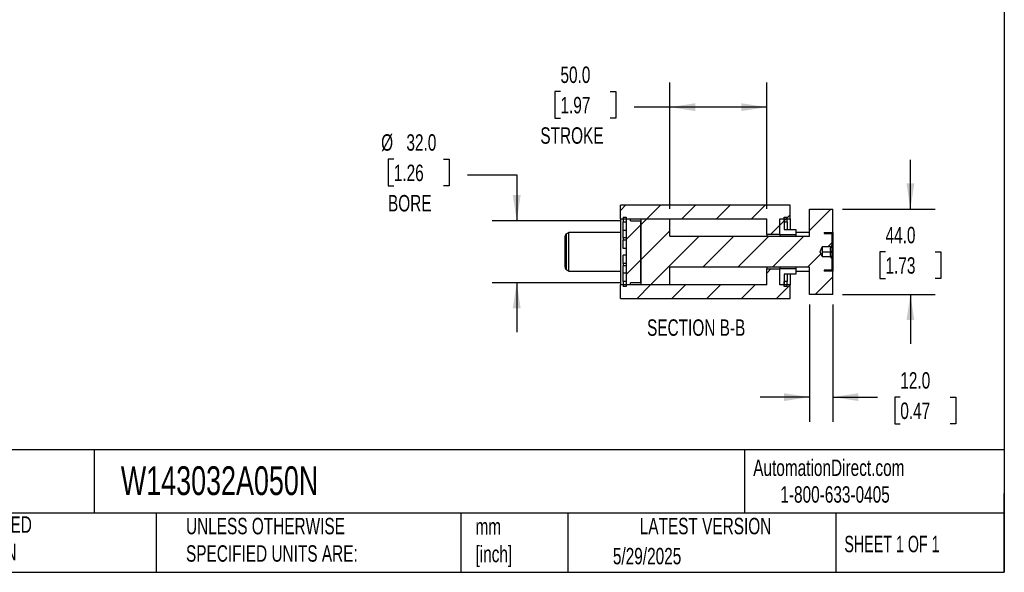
# Model space of a CAD drawing. Header units: millimetres. Extents: x 25 to 1092, y 25 to 838.
# Tile 3 of 5: x 585 to 1092, y 25 to 310. Entities that reach past the tile are written whole.
import ezdxf

# ---------------------------------------------------------------- set-up
doc = ezdxf.new("R2010")
doc.units = ezdxf.units.MM
doc.header["$LTSCALE"] = 4
doc.linetypes.add('SLD-Solid', pattern=[0])
doc.layers.add('DIMENSIONS', color=140, linetype='SLD-Solid', lineweight=25)
doc.layers.add('TEXT', color=140, linetype='SLD-Solid', lineweight=25)
doc.layers.add('HATCH', color=6, linetype='SLD-Solid')
doc.styles.add('SLDTEXTSTYLE0', font='TXT', dxfattribs={"width": 0.7})
doc.styles.add('SLDTEXTSTYLE1', font='TXT', dxfattribs={"width": 0.65})
doc.dimstyles.new('SLDDIMSTYLE1', dxfattribs={"dimtxt": 8.632031, "dimasz": 13.208, "dimexe": 0, "dimexo": 0.0625, "dimgap": 2.158008, "dimtad": 0, "dimtih": 1, "dimtoh": 1, "dimrnd": 1e-09, "dimzin": 4, "dimdsep": 46, "dimtxsty": 'SLDTEXTSTYLE0', "dimsah": 1, "dimcen": 0.09, "dimadec": 0, "dimazin": 1, "dimtfac": 1, "dimtmove": 0, "dimatfit": 0, "dimfxl": 0, "dimfrac": 2, "dimtolj": 1, "dimtzin": 12, "dimarcsym": 0})
doc.dimstyles.new('SLDDIMSTYLE5', dxfattribs={"dimtxt": 8.632031, "dimasz": 13.208, "dimexe": 0, "dimexo": 0.0625, "dimgap": 2.158008, "dimtad": 0, "dimtih": 1, "dimtoh": 1, "dimrnd": 1e-09, "dimzin": 4, "dimdsep": 46, "dimtxsty": 'SLDTEXTSTYLE0', "dimsah": 1, "dimcen": 0.09, "dimadec": 0, "dimazin": 1, "dimtfac": 1, "dimtofl": 0, "dimtmove": 0, "dimatfit": 3, "dimfxl": 0, "dimfrac": 2, "dimtolj": 1, "dimtzin": 12, "dimarcsym": 0})

# ---------------------------------------------------------------- blocks, each defined once
blk = doc.blocks.new('_D_36')
at = {"layer": 'DIMENSIONS'}
for p, q in [((777.52, 238.25), (774.62, 238.25)), ((774.62, 238.25), (774.62, 224.53)), ((803.17, 238.25), (806.07, 238.25)), ((806.07, 238.25), (806.07, 224.53)), ((815.49, 230.17), (840.89, 230.17)), ((840.89, 230.17), (840.89, 206.53)), ((774.62, 224.53), (777.52, 224.53)), ((806.07, 224.53), (803.17, 224.53)), ((894.47, 206.53), (828.19, 206.53)), ((894.47, 174.53), (828.19, 174.53)), ((840.89, 174.53), (840.89, 149.13))]:
    blk.add_line(p, q, dxfattribs=at)
for points in [[(840.89, 206.53), (842.92, 219.74), (838.85, 219.74)], [(840.89, 174.53), (838.85, 161.32), (842.92, 161.32)]]:
    blk.add_solid(points, dxfattribs=at)
at = {"layer": 'DIMENSIONS', "char_height": 8.467, "attachment_point": 1, "style": 'SLDTEXTSTYLE0'}
for s, insert in [('%%c', (771, 251.09)), ('32.0', (784.03, 251.09)), ('1.26', (777.52, 235.44)), ('BORE', (774.53, 219.79))]:
    blk.add_mtext(s, dxfattribs=dict(at, insert=insert))
blk = doc.blocks.new('_D_37')
at = {"layer": 'DIMENSIONS'}
for p, q in [((919.8, 212.61), (919.8, 277.75)), ((969.8, 212.61), (969.8, 277.75)), ((863.43, 273.13), (860.53, 273.13)), ((860.53, 273.13), (860.53, 259.41)), ((889.08, 273.13), (891.98, 273.13)), ((891.98, 273.13), (891.98, 259.41)), ((919.8, 265.05), (901.37, 265.05)), ((969.8, 265.05), (919.8, 265.05)), ((860.53, 259.41), (863.43, 259.41)), ((891.98, 259.41), (889.08, 259.41))]:
    blk.add_line(p, q, dxfattribs=at)
for points in [[(919.8, 265.05), (933.01, 263.02), (933.01, 267.08)], [(969.8, 265.05), (956.59, 267.08), (956.59, 263.02)]]:
    blk.add_solid(points, dxfattribs=at)
at = {"layer": 'DIMENSIONS', "char_height": 8.467, "attachment_point": 1, "style": 'SLDTEXTSTYLE0'}
for s, insert in [('50.0', (863.43, 285.97)), ('1.97', (863.43, 270.32)), ('STROKE', (853.06, 254.67))]:
    blk.add_mtext(s, dxfattribs=dict(at, insert=insert))
blk = doc.blocks.new('_D_38')
at = {"layer": 'DIMENSIONS'}
for p, q in [((1043.8, 212.53), (1043.8, 237.93)), ((1008.88, 212.53), (1056.5, 212.53)), ((1030.98, 190.53), (1028.08, 190.53)), ((1028.08, 190.53), (1028.08, 176.81)), ((1056.63, 190.53), (1059.53, 190.53)), ((1059.53, 190.53), (1059.53, 176.81)), ((1028.08, 176.81), (1030.98, 176.81)), ((1059.53, 176.81), (1056.63, 176.81)), ((1008.88, 168.53), (1056.5, 168.53)), ((1043.8, 168.53), (1043.8, 143.13))]:
    blk.add_line(p, q, dxfattribs=at)
for points in [[(1043.8, 212.53), (1045.83, 225.74), (1041.77, 225.74)], [(1043.8, 168.53), (1041.77, 155.32), (1045.83, 155.32)]]:
    blk.add_solid(points, dxfattribs=at)
at = {"layer": 'DIMENSIONS', "char_height": 8.467, "attachment_point": 1, "style": 'SLDTEXTSTYLE0'}
for s, insert in [('44.0', (1030.98, 203.38)), ('1.73', (1030.98, 187.73))]:
    blk.add_mtext(s, dxfattribs=dict(at, insert=insert))
blk = doc.blocks.new('_D_39')
at = {"layer": 'DIMENSIONS'}
for p, q in [((991.8, 163.45), (991.8, 102.95)), ((1003.8, 163.45), (1003.8, 102.95)), ((991.8, 115.65), (966.4, 115.65)), ((1003.8, 115.65), (1026.91, 115.65)), ((1038.6, 115.65), (1035.7, 115.65)), ((1035.7, 115.65), (1035.7, 101.93)), ((1064.25, 115.65), (1067.15, 115.65)), ((1067.15, 115.65), (1067.15, 101.93)), ((1035.7, 101.93), (1038.6, 101.93)), ((1067.15, 101.93), (1064.25, 101.93))]:
    blk.add_line(p, q, dxfattribs=at)
for points in [[(991.8, 115.65), (978.59, 117.68), (978.59, 113.62)], [(1003.8, 115.65), (1017.01, 113.62), (1017.01, 117.68)]]:
    blk.add_solid(points, dxfattribs=at)
at = {"layer": 'DIMENSIONS', "char_height": 8.467, "attachment_point": 1, "style": 'SLDTEXTSTYLE0'}
for s, insert in [('12.0', (1038.6, 128.5)), ('0.47', (1038.6, 112.85))]:
    blk.add_mtext(s, dxfattribs=dict(at, insert=insert))

msp = doc.modelspace()

# ---------------------------------------------------------------- hatches: boundary and pattern name
at = {"layer": 'HATCH'}
h = msp.add_hatch(dxfattribs=at)
h.set_pattern_fill('ANSI31', color=256, scale=4, style=0)
h.paths.add_polyline_path([(981.802, 207.532), (981.802, 214.532), (894.302, 214.532), (894.302, 207.532), (969.802, 207.532), (969.802, 199.382), (976.552, 199.382), (976.552, 207.532)], flags=0)
h = msp.add_hatch(dxfattribs=at)
h.set_pattern_fill('ANSI31', color=256, scale=4, style=0)
h.paths.add_polyline_path([(895.802, 208.354), (895.802, 205.912), (897.302, 205.912), (897.302, 208.354)], flags=0)
h = msp.add_hatch(dxfattribs=at)
h.set_pattern_fill('ANSI31', color=256, scale=4, style=0)
edge = h.paths.add_edge_path(flags=0)
edge.add_line((1003.802, 212.532), (991.802, 212.532))
edge.add_line((991.802, 212.532), (991.802, 198.532))
edge.add_line((991.802, 198.532), (919.802, 198.532))
edge.add_line((919.802, 198.532), (919.802, 207.532))
edge.add_line((919.802, 207.532), (904.802, 207.532))
edge.add_line((904.802, 207.532), (904.802, 173.532))
edge.add_line((904.802, 173.532), (919.802, 173.532))
edge.add_line((919.802, 173.532), (919.802, 182.532))
edge.add_line((919.802, 182.532), (991.802, 182.532))
edge.add_line((991.802, 182.532), (991.802, 168.532))
edge.add_line((991.802, 168.532), (1003.802, 168.532))
edge.add_line((1003.802, 168.532), (1003.802, 180.532))
edge.add_line((1003.802, 180.532), (999.302, 180.532))
edge.add_line((999.302, 180.532), (999.302, 181.032))
edge.add_line((999.302, 181.032), (1003.052, 181.032))
edge.add_arc((1003.052, 181.282), 0.25, 270, 360)
edge.add_line((1003.302, 181.282), (1003.302, 187.282))
edge.add_line((1003.302, 187.282), (1002.552, 188.032))
edge.add_line((1002.552, 188.032), (998.302, 188.032))
edge.add_line((998.302, 188.032), (998.238, 188.032))
edge.add_line((998.238, 188.032), (997.328, 190.532))
edge.add_line((997.328, 190.532), (998.238, 193.032))
edge.add_line((998.238, 193.032), (998.302, 193.032))
edge.add_line((998.302, 193.032), (1002.552, 193.032))
edge.add_line((1002.552, 193.032), (1003.302, 193.782))
edge.add_line((1003.302, 193.782), (1003.302, 199.782))
edge.add_arc((1003.052, 199.782), 0.25, 0, 90)
edge.add_line((1003.052, 200.032), (999.302, 200.032))
edge.add_line((999.302, 200.032), (999.302, 200.532))
edge.add_line((999.302, 200.532), (1003.802, 200.532))
edge.add_line((1003.802, 200.532), (1003.802, 212.532))
h = msp.add_hatch(dxfattribs=at)
h.set_pattern_fill('ANSI31', color=256, scale=4, style=0)
h.paths.add_polyline_path([(978.802, 208.354), (978.802, 205.912), (980.302, 205.912), (980.302, 208.354)], flags=0)
h = msp.add_hatch(dxfattribs=at)
h.set_pattern_fill('ANSI31', color=256, scale=4, style=0)
h.paths.add_polyline_path([(899.552, 207.532), (897.302, 207.532), (897.302, 173.532), (899.552, 173.532), (899.552, 174.532), (904.802, 174.532), (904.802, 206.532), (899.552, 206.532)], flags=0)
h = msp.add_hatch(dxfattribs=at)
h.set_pattern_fill('ANSI31', color=256, scale=4, style=0)
h.paths.add_polyline_path([(984.802, 202.032), (978.802, 202.032), (978.802, 207.532), (976.552, 207.532), (976.552, 199.382), (984.802, 199.382)], flags=0)
h = msp.add_hatch(dxfattribs=at)
h.set_pattern_fill('ANSI31', color=256, scale=4, style=0)
h.paths.add_polyline_path([(894.302, 173.532), (894.302, 166.532), (981.802, 166.532), (981.802, 173.532), (976.552, 173.532), (976.552, 181.682), (969.802, 181.682), (969.802, 173.532)], flags=0)
h = msp.add_hatch(dxfattribs=at)
h.set_pattern_fill('ANSI31', color=256, scale=4, style=0)
h.paths.add_polyline_path([(978.802, 179.032), (984.802, 179.032), (984.802, 181.682), (976.552, 181.682), (976.552, 173.532), (978.802, 173.532)], flags=0)
h = msp.add_hatch(dxfattribs=at)
h.set_pattern_fill('ANSI31', color=256, scale=4, style=0)
h.paths.add_polyline_path([(897.302, 172.71), (897.302, 175.152), (895.802, 175.152), (895.802, 172.71)], flags=0)
h = msp.add_hatch(dxfattribs=at)
h.set_pattern_fill('ANSI31', color=256, scale=4, style=0)
h.paths.add_polyline_path([(980.302, 172.71), (980.302, 175.152), (978.802, 175.152), (978.802, 172.71)], flags=0)

# ---------------------------------------------------------------- linework, layer by layer
for p, q in [((981.802, 214.532), (894.302, 214.532)), ((894.302, 207.532), (894.302, 214.532)), ((981.802, 207.532), (981.802, 214.532)), ((895.802, 208.354), (897.302, 208.354)), ((895.802, 208.354), (895.802, 205.912)), ((897.302, 208.354), (897.302, 205.912)), ((978.802, 208.354), (980.302, 208.354)), ((978.802, 205.912), (978.802, 208.354)), ((980.302, 205.912), (980.302, 208.354)), ((991.802, 212.532), (1003.802, 212.532)), ((991.802, 198.532), (991.802, 212.532)), ((1003.802, 200.532), (1003.802, 212.532)), ((894.302, 207.532), (969.802, 207.532)), ((894.302, 207.532), (894.302, 173.532)), ((895.802, 205.912), (897.302, 205.912)), ((895.802, 201.51), (895.802, 205.912)), ((897.302, 207.532), (897.302, 173.532)), ((897.302, 207.532), (899.552, 207.532)), ((899.552, 206.532), (899.552, 207.532)), ((899.552, 206.532), (904.802, 206.532)), ((904.802, 207.532), (904.802, 173.532)), ((904.802, 207.532), (919.802, 207.532)), ((904.802, 174.532), (904.802, 206.532)), ((919.802, 198.532), (919.802, 207.532)), ((969.802, 199.382), (969.802, 207.532)), ((976.552, 207.532), (978.802, 207.532)), ((976.552, 199.382), (976.552, 207.532)), ((976.552, 207.532), (981.802, 207.532)), ((976.552, 199.382), (976.552, 207.532)), ((978.802, 207.532), (978.802, 202.032)), ((978.802, 205.912), (980.302, 205.912)), ((980.302, 205.912), (980.302, 202.032)), ((981.802, 207.532), (981.802, 202.032)), ((865.802, 182.553), (865.802, 198.511)), ((867.802, 200.532), (866.552, 199.81)), ((866.552, 181.254), (866.552, 199.81)), ((894.302, 200.532), (867.802, 200.532)), ((867.802, 180.532), (867.802, 200.532)), ((897.302, 201.51), (895.802, 201.51)), ((895.802, 197.779), (895.802, 201.51)), ((919.802, 198.532), (991.802, 198.532)), ((976.552, 199.382), (969.802, 199.382)), ((969.802, 199.382), (969.802, 198.532)), ((976.552, 199.382), (984.802, 199.382)), ((976.552, 199.382), (976.552, 198.532)), ((976.552, 199.382), (976.552, 198.532)), ((978.802, 202.032), (984.802, 202.032)), ((984.802, 202.032), (984.802, 199.382)), ((991.802, 200.532), (984.802, 200.532)), ((984.802, 199.382), (984.802, 198.532)), ((999.302, 200.532), (1003.802, 200.532)), ((999.302, 200.532), (999.302, 200.032)), ((999.302, 200.032), (1003.052, 200.032)), ((1003.302, 199.782), (1003.302, 193.782)), ((1003.802, 200.532), (1003.802, 180.532)), ((897.302, 197.779), (895.802, 197.779)), ((895.802, 197.779), (895.802, 196.499)), ((897.302, 196.499), (895.802, 196.499)), ((895.802, 192.282), (895.802, 196.499)), ((997.328, 190.532), (998.238, 193.032)), ((998.238, 193.032), (998.302, 193.032)), ((998.238, 193.032), (998.238, 188.032)), ((1002.552, 193.032), (998.302, 193.032)), ((998.302, 193.032), (998.302, 191.782)), ((1002.552, 193.032), (1003.302, 193.782)), ((1003.302, 193.782), (1003.302, 187.282)), ((897.302, 192.282), (895.802, 192.282)), ((897.302, 188.782), (895.802, 188.782)), ((895.802, 184.565), (895.802, 188.782)), ((998.238, 188.032), (997.328, 190.532)), ((998.302, 188.032), (998.238, 188.032)), ((998.302, 191.782), (998.302, 189.282)), ((998.302, 190.532), (1002.939, 190.532)), ((998.302, 189.282), (998.302, 188.032)), ((998.302, 188.032), (1002.552, 188.032)), ((1003.302, 187.282), (1002.552, 188.032)), ((897.302, 184.565), (895.802, 184.565)), ((895.802, 184.565), (895.802, 183.285)), ((897.302, 183.285), (895.802, 183.285)), ((895.802, 179.554), (895.802, 183.285)), ((1003.302, 187.282), (1003.302, 181.282)), ((866.552, 181.254), (867.802, 180.532)), ((867.802, 180.532), (894.302, 180.532)), ((897.302, 179.554), (895.802, 179.554)), ((895.802, 175.152), (895.802, 179.554)), ((991.802, 182.532), (919.802, 182.532)), ((919.802, 173.532), (919.802, 182.532)), ((969.802, 182.532), (969.802, 181.682)), ((969.802, 173.532), (969.802, 181.682)), ((969.802, 181.682), (976.552, 181.682)), ((976.552, 182.532), (976.552, 181.682)), ((976.552, 182.532), (976.552, 181.682)), ((984.802, 181.682), (976.552, 181.682)), ((976.552, 173.532), (976.552, 181.682)), ((976.552, 173.532), (976.552, 181.682)), ((978.802, 179.032), (978.802, 173.532)), ((984.802, 179.032), (978.802, 179.032)), ((980.302, 179.032), (980.302, 175.152)), ((981.802, 179.032), (981.802, 173.532)), ((984.802, 182.532), (984.802, 181.682)), ((984.802, 181.682), (984.802, 179.032)), ((984.802, 180.532), (991.802, 180.532)), ((991.802, 168.532), (991.802, 182.532)), ((1003.052, 181.032), (999.302, 181.032)), ((999.302, 181.032), (999.302, 180.532)), ((1003.802, 180.532), (999.302, 180.532)), ((1003.802, 168.532), (1003.802, 180.532)), ((969.802, 173.532), (894.302, 173.532)), ((894.302, 166.532), (894.302, 173.532)), ((897.302, 175.152), (895.802, 175.152)), ((895.802, 175.152), (895.802, 172.71)), ((897.302, 172.71), (895.802, 172.71)), ((897.302, 175.152), (897.302, 172.71)), ((899.552, 173.532), (897.302, 173.532)), ((904.802, 174.532), (899.552, 174.532)), ((899.552, 173.532), (899.552, 174.532)), ((919.802, 173.532), (904.802, 173.532)), ((978.802, 173.532), (976.552, 173.532)), ((981.802, 173.532), (976.552, 173.532)), ((980.302, 175.152), (978.802, 175.152)), ((978.802, 172.71), (978.802, 175.152)), ((980.302, 172.71), (978.802, 172.71)), ((980.302, 172.71), (980.302, 175.152)), ((981.802, 166.532), (981.802, 173.532)), ((1003.802, 168.532), (991.802, 168.532)), ((894.302, 166.532), (981.802, 166.532))]:
    msp.add_line(p, q)
for centre, radius, start, end in [((867.302, 198.511), 1.5, 120, 180), ((1003.052, 199.782), 0.25, 0, 90), ((867.302, 182.553), 1.5, 180, 240), ((1003.052, 181.282), 0.25, 270, 0)]:
    msp.add_arc(centre, radius, start, end)
for points, knots in [([(1002.939, 190.532), (1002.826, 190.727), (1002.73, 190.927), (1002.627, 191.237), (1002.6, 191.343), (1002.562, 191.558), (1002.552, 191.668), (1002.551, 191.996), (1002.59, 192.21), (1002.728, 192.633), (1002.825, 192.836), (1002.939, 193.032)], [0, 0, 0, 0, 0.25, 0.25, 0.375, 0.375, 0.5, 0.5, 0.75, 0.75, 1, 1, 1, 1]), ([(1002.939, 193.032), (1002.826, 193.032), (1002.729, 193.032), (1002.627, 193.032), (1002.599, 193.032), (1002.562, 193.032), (1002.552, 193.032), (1002.552, 193.032)], [0, 0, 0, 0, 0.5, 0.5, 0.75, 0.75, 1, 1, 1, 1]), ([(1002.939, 188.032), (1002.826, 188.227), (1002.73, 188.427), (1002.627, 188.737), (1002.6, 188.843), (1002.562, 189.058), (1002.552, 189.168), (1002.551, 189.496), (1002.59, 189.71), (1002.728, 190.133), (1002.825, 190.336), (1002.939, 190.532)], [0, 0, 0, 0, 0.25, 0.25, 0.375, 0.375, 0.5, 0.5, 0.75, 0.75, 1, 1, 1, 1]), ([(1002.552, 188.032), (1002.552, 188.032), (1002.59, 188.032), (1002.729, 188.032), (1002.826, 188.032), (1002.939, 188.032)], [0, 0, 0, 0, 0.5, 0.5, 1, 1, 1, 1])]:
    msp.add_open_spline(points, degree=3, knots=knots)
at = {"layer": 'TEXT'}
for p, q in [((1092.2, 838.2), (1092.2, 25.4)), ((1092.2, 88.504), (25.4, 88.504)), ((623.036, 88.504), (623.036, 55.88)), ((958.302, 88.504), (958.302, 55.88)), ((1092.2, 25.4), (1092.2, 66.04)), ((1092.2, 55.88), (25.4, 55.88)), ((655.121, 55.88), (655.121, 25.4)), ((812.097, 55.88), (812.097, 25.4)), ((867.248, 55.88), (867.248, 25.4)), ((1005.395, 55.88), (1005.395, 25.4)), ((25.4, 25.4), (1092.2, 25.4))]:
    msp.add_line(p, q, dxfattribs=at)

# ---------------------------------------------------------------- texts
for s, insert, char_height, attachment_point, style in [('SECTION B-B', (933.385, 155.713), 8.46667, 2, 'SLDTEXTSTYLE0'), ('AutomationDirect.com', (962.78, 83.506), 8.46667, 1, 'SLDTEXTSTYLE0'), ('W143032A050N', (636.831, 80.026), 14.81667, 1, 'SLDTEXTSTYLE0'), ('1-800-633-0405', (976.766, 69.748), 8.46667, 1, 'SLDTEXTSTYLE0'), ('METRIC UNITS USED ^JFOR PART DESIGN', (510.417, 54.224), 8.46667, 1, 'SLDTEXTSTYLE0'), ('UNLESS OTHERWISE ^JSPECIFIED UNITS ARE:', (670.432, 53.442), 8.46667, 1, 'SLDTEXTSTYLE0'), ('mm^J[inch]', (819.629, 53.189), 8.4667, 1, 'SLDTEXTSTYLE0'), ('LATEST VERSION', (938.209, 53.456), 8.46667, 2, 'SLDTEXTSTYLE0'), ('SHEET 1 OF 1', (1009.765, 44.206), 8.46667, 1, 'SLDTEXTSTYLE1'), ('5/29/2025', (890.451, 37.988), 8.4667, 1, 'SLDTEXTSTYLE0')]:
    msp.add_mtext(s, dxfattribs=dict(at, insert=insert, char_height=char_height, attachment_point=attachment_point, style=style))

# ---------------------------------------------------------------- dimensions: what is measured, and where the dimension line sits
at = {"layer": 'DIMENSIONS'}
dim = msp.add_linear_dim(base=(969.802, 265.05), p1=(919.802, 207.532), p2=(969.802, 207.532), text='<>\\PSTROKE', dimstyle='SLDDIMSTYLE5', dxfattribs=at)
dim.commit()
dim.dimension.update_dxf_attribs({"geometry": '_D_37', "text_midpoint": (876.252, 265.05), "dimtype": 160})
dim = msp.add_linear_dim(base=(840.886, 174.532), p1=(899.552, 206.532), p2=(899.552, 174.532), angle=90, text='%%c<>\\PBORE', dimstyle='SLDDIMSTYLE1', dxfattribs=at)
dim.commit()
dim.dimension.update_dxf_attribs({"geometry": '_D_36', "text_midpoint": (840.886, 230.173), "dimtype": 160})
dim = msp.add_linear_dim(base=(1043.802, 212.532), p1=(1003.802, 168.532), p2=(1003.802, 212.532), angle=90, dimstyle='SLDDIMSTYLE1', dxfattribs=at)
dim.commit()
dim.dimension.update_dxf_attribs({"geometry": '_D_38', "text_midpoint": (1043.802, 190.532), "dimtype": 160})
dim = msp.add_linear_dim(base=(991.802, 115.651), p1=(1003.802, 168.532), p2=(991.802, 168.532), dimstyle='SLDDIMSTYLE1', dxfattribs=at)
dim.commit()
dim.dimension.update_dxf_attribs({"geometry": '_D_39', "text_midpoint": (1051.429, 115.651), "dimtype": 160})

doc.saveas('drawing.dxf')
